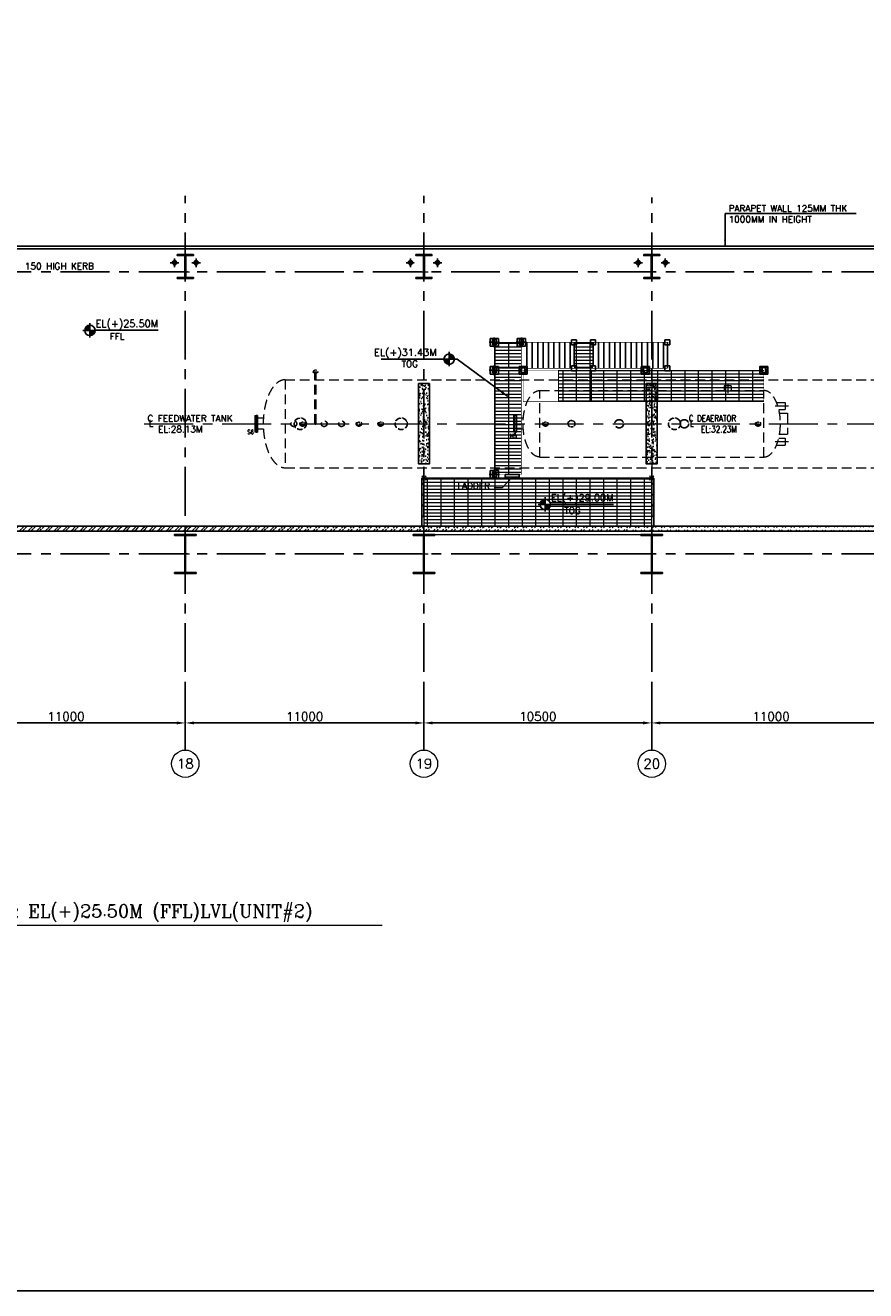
# Model space of a CAD drawing. Header units: inches. Extents: x 0 to 1544102, y -487208 to 23144100.
# Tile 101 of 256: x 585838 to 624576, y -117415 to -59094. Entities that reach past the tile are written whole.
import ezdxf
from ezdxf.enums import TextEntityAlignment as Align

# ---------------------------------------------------------------- set-up
doc = ezdxf.new("R2010")
doc.units = ezdxf.units.IN
doc.header["$LTSCALE"] = 1800
doc.header["$MEASUREMENT"] = 0
for name, pattern in [('CENTER', [2, 1.25, -0.25, 0.25, -0.25]), ('CENTER2', [1.125, 0.75, -0.125, 0.125, -0.125]), ('DASHED', [0.75, 0.5, -0.25]), ('HIDDEN', [0.375, 0.25, -0.125]), ('HIDDEN2', [0.1875, 0.125, -0.0625])]:
    doc.linetypes.add(name, pattern=pattern)
doc.layers.get('0').update_dxf_attribs({"color": 253, "lineweight": 9})
for name, color, linetype in [('1', 7, 'Continuous'), ('COL', 1, 'Continuous'), ('CONCRETE', 145, 'Continuous'), ('GRID', 251, 'CENTER'), ('RAIN WATER', 6, 'Continuous'), ('STEEL', 231, 'Continuous'), ('TEXT', 3, 'Continuous'), ('WALL', 6, 'Continuous')]:
    doc.layers.add(name, color=color, linetype=linetype)
for name, color, linetype, lineweight in [('A-CUT OUT', 3, 'Continuous', 30), ('A-REMOVABLE GRATING', 252, 'Continuous', 9), ('CEN', 2, 'CENTER', 15), ('CL', 8, 'CENTER', 15), ('DIM', 4, 'Continuous', 18), ('dimension line', 4, 'Continuous', 18), ('EQUIP', 8, 'HIDDEN', 9), ('OPENING EO', 2, 'Continuous', 18), ('TIT', 4, 'Continuous', 13), ('WALL HATCH', 251, 'Continuous', 13)]:
    doc.layers.add(name, color=color, linetype=linetype, lineweight=lineweight)
doc.styles.add('ARCHITECTURE', font='stylu.ttf')
doc.styles.add('COMPLEX', font='complex')
doc.styles.add('nik', font='isocp.shx')
doc.styles.add('ROMANC', font='ROMANC.SHX')
doc.styles.add('ROMANS', font='romans.shx')
doc.styles.add('SIMPLEX', font='SIMPLEX.SHX')
doc.styles.add('SIMPLEX-25', font='simplex.shx')
doc.styles.get("Standard").update_dxf_attribs({"font": 'arial.ttf'})
doc.dimstyles.new('DIM100 x2', dxfattribs={"dimscale": 0, "dimtxt": 400, "dimasz": 400, "dimexe": 100, "dimexo": 100, "dimgap": 100, "dimtad": 1, "dimdec": 0, "dimzin": 13, "dimdsep": 46, "dimtxsty": 'ROMANS', "dimblk2": 'OBLIQUE', "dimcen": 100, "dimdle": 100, "dimclrd": 9, "dimclre": 9, "dimclrt": 4, "dimadec": 0, "dimazin": 0, "dimtfac": 1.1, "dimtdec": 0, "dimtix": 1, "dimtmove": 2, "dimatfit": 3, "dimfxl": 1, "dimtolj": 1, "dimtzin": 13, "dimarcsym": 0})
doc.dimstyles.new('STANDARD1', dxfattribs={"dimtxt": 300, "dimasz": 250, "dimexe": 0, "dimexo": 0, "dimgap": 80, "dimtad": 1, "dimdec": 0, "dimzin": 0, "dimdsep": 46, "dimtxsty": 'ROMANS', "dimcen": 0, "dimclrd": 4, "dimclre": 4, "dimclrt": 7, "dimadec": 0, "dimazin": 0, "dimtfac": 0.09, "dimtdec": 0, "dimtix": 1, "dimtofl": 0, "dimtmove": 0, "dimatfit": 3, "dimfxl": 1, "dimtolj": 1, "dimtzin": 0, "dimarcsym": 0})
doc.dimstyles.new('USER175', dxfattribs={"dimscale": 175, "dimtxt": 2, "dimasz": 1.75, "dimexe": 0, "dimexo": 0, "dimgap": 0.5, "dimtad": 1, "dimdec": 0, "dimzin": 0, "dimdsep": 46, "dimtxsty": 'ROMANS', "dimcen": 0, "dimclrd": 4, "dimclre": 4, "dimclrt": 4, "dimadec": 0, "dimazin": 0, "dimtfac": 0.09, "dimtdec": 0, "dimtix": 1, "dimtofl": 0, "dimtmove": 0, "dimatfit": 3, "dimfxl": 1, "dimtolj": 1, "dimtzin": 0, "dimarcsym": 0})

# ---------------------------------------------------------------- blocks, each defined once
blk = doc.blocks.new('B-ROW COLUMN')
at = {"layer": 'COL'}
h = blk.add_hatch(dxfattribs=at)
h.set_pattern_fill('ANSI31', color=256, scale=200, style=0)
h.set_pattern_definition([(45, (155648.048, 63141.767), (-17.67767, 17.67767), [])])
h.paths.add_polyline_path([(171095, 85178), (172085, 85178), (172085, 85128), (171095, 85128)])
h.paths.add_polyline_path([(171574, 86878), (171606, 86878), (171606, 85178), (171574, 85178)])
h.paths.add_polyline_path([(171095, 86928), (172085, 86928), (172085, 86878), (171095, 86878)])
blk.add_line((171590, 85128), (171590, 86928))
at = {"layer": 'CEN'}
for p, q in [((171590, 85128), (171590, 86928)), ((171399, 86028), (171782, 86028))]:
    blk.add_line(p, q, dxfattribs=at)
at = {"layer": 'COL'}
for points in [[(171095, 86928), (172085, 86928), (172085, 86878), (171095, 86878)], [(171574, 86878), (171606, 86878), (171606, 85178), (171574, 85178)], [(171095, 85178), (172085, 85178), (172085, 85128), (171095, 85128)]]:
    blk.add_lwpolyline(points, close=True, dxfattribs=at)
blk = doc.blocks.new('C-ROW COLUMN (above17m)')
at = {"layer": 'COL'}
h = blk.add_hatch(dxfattribs=at)
h.set_pattern_fill('ANSI31', color=256, scale=200, style=0)
h.set_pattern_definition([(45, (-78771.347, -120071.694), (-17.6776695, 17.6776695), [])])
h.paths.add_polyline_path([(22, 755), (-22, 755), (-22, -255), (22, -255)])
h.paths.add_polyline_path([(370, -300), (370, -255), (-370, -255), (-370, -300)])
h.paths.add_polyline_path([(-370, 800), (-370, 755), (370, 755), (370, 800)])
at = {"layer": 'CEN'}
for p, q in [((0, -300), (0, 800)), ((-192, 0), (192, 0))]:
    blk.add_line(p, q, dxfattribs=at)
at = {"layer": 'COL'}
for points in [[(-370, 800), (370, 800), (370, 755), (-370, 755)], [(-22, 755), (22, 755), (22, -255), (-22, -255)], [(-370, -255), (370, -255), (370, -300), (-370, -300)]]:
    blk.add_lwpolyline(points, close=True, dxfattribs=at)
blk = doc.blocks.new('PL-FFL2')
at = {"layer": 'A-CUT OUT'}
h = blk.add_hatch(color=7, dxfattribs=at)
h.paths.add_polyline_path([(3.09, 1.96, 0.414214), (1.09, -0.04), (3.09, -0.04)])
h.paths.add_polyline_path([(5.09, -0.04), (3.09, -0.04), (3.09, -2.04, 0.414214)])
at = {"color": 1, "linetype": 'Continuous'}
for p, q in [((3.09, 2.74), (3.09, -2.74)), ((29.24, 0), (4.78, 0)), ((4.78, 0), (5.09, 0)), ((0.31, -0.04), (5.09, -0.04))]:
    blk.add_line(p, q, dxfattribs=at)
blk.add_circle((3.09, -0.04), 2, dxfattribs=at)
at = {"color": 4, "linetype": 'Continuous'}
blk.add_attdef('EL(+)', text='', height=2.75, dxfattribs=at).set_placement((18.98, 2.4), align=Align.MIDDLE)
at = {"color": 3, "linetype": 'Continuous'}
blk.add_attdef('XXX', text='', height=2.5, dxfattribs=at).set_placement((18.44, -3.52), align=Align.MIDDLE)
blk = doc.blocks.new('*D728')
at = {"layer": 'dimension line', "color": 9, "lineweight": -2, "transparency": 16777216}
for p, q in [((614714, -89721), (614714, -91347)), ((625714, -90865), (625714, -91347)), ((625314, -91247), (615114, -91247))]:
    blk.add_line(p, q, dxfattribs=at)
at = {"layer": 'dimension line', "color": 9, "transparency": 16777216}
for points in [[(615114, -91180), (615114, -91314), (614714, -91247)], [(625314, -91180), (625314, -91314), (625714, -91247)]]:
    blk.add_solid(points, dxfattribs=at)
at = {"layer": 'dimension line', "color": 4, "transparency": 16777216, "insert": (620214, -90947), "char_height": 400, "attachment_point": 5, "style": 'ROMANS'}
blk.add_mtext('\\A1;11000', dxfattribs=at)
blk = doc.blocks.new('_Oblique')
at = {"color": 0, "linetype": 'ByBlock', "lineweight": -2}
blk.add_line((-0.5, -0.5), (0.5, 0.5), dxfattribs=at)
blk = doc.blocks.new('*D729')
at = {"layer": 'dimension line', "color": 9, "lineweight": -2, "transparency": 16777216}
for p, q in [((604214, -89721), (604214, -91347)), ((614714, -90865), (614714, -91347)), ((614314, -91247), (604614, -91247))]:
    blk.add_line(p, q, dxfattribs=at)
at = {"layer": 'dimension line', "color": 9, "transparency": 16777216}
for points in [[(604614, -91180), (604614, -91314), (604214, -91247)], [(614314, -91180), (614314, -91314), (614714, -91247)]]:
    blk.add_solid(points, dxfattribs=at)
at = {"layer": 'dimension line', "color": 4, "transparency": 16777216, "insert": (609464, -90947), "char_height": 400, "attachment_point": 5, "style": 'ROMANS'}
blk.add_mtext('\\A1;10500', dxfattribs=at)
blk = doc.blocks.new('*D730')
at = {"layer": 'dimension line', "color": 9, "lineweight": -2, "transparency": 16777216}
for p, q in [((593214, -89721), (593214, -91347)), ((604214, -90865), (604214, -91347)), ((603814, -91247), (593614, -91247))]:
    blk.add_line(p, q, dxfattribs=at)
at = {"layer": 'dimension line', "color": 9, "transparency": 16777216}
for points in [[(593614, -91180), (593614, -91314), (593214, -91247)], [(603814, -91180), (603814, -91314), (604214, -91247)]]:
    blk.add_solid(points, dxfattribs=at)
at = {"layer": 'dimension line', "color": 4, "transparency": 16777216, "insert": (598714, -90947), "char_height": 400, "attachment_point": 5, "style": 'ROMANS'}
blk.add_mtext('\\A1;11000', dxfattribs=at)
blk = doc.blocks.new('*D731')
at = {"layer": 'dimension line', "color": 9, "lineweight": -2, "transparency": 16777216}
for p, q in [((582214, -89721), (582214, -91347)), ((593214, -90865), (593214, -91347)), ((592814, -91247), (582614, -91247))]:
    blk.add_line(p, q, dxfattribs=at)
at = {"layer": 'dimension line', "color": 9, "transparency": 16777216}
for points in [[(582614, -91180), (582614, -91314), (582214, -91247)], [(592814, -91180), (592814, -91314), (593214, -91247)]]:
    blk.add_solid(points, dxfattribs=at)
at = {"layer": 'dimension line', "color": 4, "transparency": 16777216, "insert": (587714, -90947), "char_height": 400, "attachment_point": 5, "style": 'ROMANS'}
blk.add_mtext('\\A1;11000', dxfattribs=at)
blk = doc.blocks.new('GRD')
at = {"layer": 'CL', "linetype": 'Continuous'}
blk.add_circle((0, 419.99985), 419.99985, dxfattribs=at)
at = {"layer": 'CL', "color": 4, "style": 'COMPLEX'}
blk.add_attdef('GRD', text='', height=300, dxfattribs=at).set_placement((0, 419.99985), align=Align.MIDDLE)
blk = doc.blocks.new('RWDP')
at = {"layer": 'RAIN WATER', "linetype": 'CENTER2', "ltscale": 0.05}
for p, q in [((495, -425), (495, -825)), ((695, -625), (295, -625))]:
    blk.add_line(p, q, dxfattribs=at)
at = {"layer": 'RAIN WATER', "linetype": 'HIDDEN2', "ltscale": 0.25}
blk.add_circle((495, -625), 100, dxfattribs=at)
at = {"layer": 'RAIN WATER', "ltscale": 0.25}
blk.add_circle((495, -625), 75, dxfattribs=at)
blk = doc.blocks.new('DEAERATOR')
at = {"layer": 'WALL'}
h = blk.add_hatch(dxfattribs=at)
h.set_pattern_fill('ANSI31', color=8, scale=500, angle=180, style=0)
h.set_pattern_definition([(225, (-436743.775, -43527.626), (44.194174, -44.194174), [])])
h.paths.add_polyline_path([(-5735, 2643), (-6115, 2643), (-6115, 2293), (-5735, 2293)])
h.paths.add_polyline_path([(-5843, 2343), (-6007, 2343), (-6007, 2593), (-5843, 2593)], flags=16)
h = blk.add_hatch(dxfattribs=at)
h.set_pattern_fill('ANSI31', color=8, scale=500, angle=180, style=0)
h.set_pattern_definition([(225, (-431118.775, -43527.626), (44.194174, -44.194174), [])])
h.paths.add_polyline_path([(-110, 2643), (-490, 2643), (-490, 2293), (-110, 2293)])
h.paths.add_polyline_path([(-218, 2343), (-382, 2343), (-382, 2593), (-218, 2593)], flags=16)
h = blk.add_hatch(dxfattribs=at)
h.set_pattern_fill('ANSI31', color=8, scale=500, angle=180, style=0)
h.set_pattern_definition([(225, (-425653.775, -43527.626), (44.194174, -44.194174), [])])
h.paths.add_polyline_path([(5355, 2643), (4975, 2643), (4975, 2293), (5355, 2293)])
h.paths.add_polyline_path([(5247, 2343), (5083, 2343), (5083, 2593), (5247, 2593)], flags=16)
for p, q in [((3338, 1750), (3338, 1532)), ((3662, 1750), (3338, 1750)), ((3500, 1854), (3500, 1329)), ((3662, 1750), (3662, 1532))]:
    blk.add_line(p, q)
for centre, radius in [((-16500, 0), 136), ((-16500, 0), 124), ((-16100, 0), 121), ((-16100, 0), 84), ((-15100, 0), 136), ((-15100, 0), 124), ((-14300, 0), 136), ((-14300, 0), 124), ((-13500, 0), 121), ((-13500, 0), 84), ((-12500, 0), 121), ((-12500, 0), 84), ((-4900, 0), 121), ((-4900, 0), 84), ((-1500, 0), 203), ((-1500, 0), 189), ((1500, 0), 203), ((1500, 0), 189), ((4900, 0), 121), ((4900, 0), 84), ((12500, 0), 121), ((12500, 0), 84), ((13500, 0), 121), ((13500, 0), 84), ((15000, 0), 136), ((15000, 0), 124), ((15500, 0), 121), ((15500, 0), 84)]:
    blk.add_circle(centre, radius)
at = {"linetype": 'HIDDEN2'}
for centre, radius in [((-16200, 0), 280), ((-16200, 0), 266), ((-11550, 0), 280), ((-11550, 0), 266), ((1050, 0), 280), ((1050, 0), 266)]:
    blk.add_circle(centre, radius, dxfattribs=at)
at = {"linetype": 'HIDDEN2', "ltscale": 0.5}
for radius in [162, 149]:
    blk.add_circle((-3700, 0), radius, dxfattribs=at)
at = {"layer": 'CEN'}
for p, q in [((0, 2558), (0, -2511)), ((5693, 820), (6298, 820)), ((-23396, 0), (18548, 0)), ((18482, 500), (17496, 500)), ((18130, -500), (17629, -500)), ((5693, -820), (6298, -820))]:
    blk.add_line(p, q, dxfattribs=at)
at = {"layer": 'COL', "linetype": 'DASHED'}
for p, q in [((-7497, 3756), (-7017, 3756)), ((-7257, 3981), (-7257, 3531)), ((-6247, 3756), (-5767, 3756)), ((-6007, 3981), (-6007, 3531)), ((-7497, 2468), (-7017, 2468)), ((-7257, 2693), (-7257, 2243)), ((-7257, -2111), (-7257, -2561)), ((-7497, -2336), (-7017, -2336))]:
    blk.add_line(p, q, dxfattribs=at)
at = {"layer": 'COL'}
for p, q in [((-10400, -2400), (-10600, -2600)), ((-10600, -2400), (-10400, -2600)), ((100, -2400), (-100, -2600)), ((-100, -2400), (100, -2600))]:
    blk.add_line(p, q, dxfattribs=at)
at = {"layer": 'COL', "linetype": 'DASHED'}
for points in [[(-7067, 3581), (-7447, 3581), (-7447, 3931), (-7067, 3931)], [(-7175, 3631), (-7339, 3631), (-7339, 3881), (-7175, 3881)], [(-5817, 3581), (-6197, 3581), (-6197, 3931), (-5817, 3931)], [(-5925, 3631), (-6089, 3631), (-6089, 3881), (-5925, 3881)], [(-3462, 3641), (-3692, 3641), (-3692, 3871), (-3462, 3871)], [(-2587, 3641), (-2817, 3641), (-2817, 3871), (-2587, 3871)], [(835, 3641), (605, 3641), (605, 3871), (835, 3871)], [(-7067, 2293), (-7447, 2293), (-7447, 2643), (-7067, 2643)], [(-7175, 2343), (-7339, 2343), (-7339, 2593), (-7175, 2593)], [(-5735, 2293), (-6115, 2293), (-6115, 2643), (-5735, 2643)], [(-5843, 2343), (-6007, 2343), (-6007, 2593), (-5843, 2593)], [(-3462, 2441), (-3692, 2441), (-3692, 2671), (-3462, 2671)], [(-2587, 2441), (-2817, 2441), (-2817, 2671), (-2587, 2671)], [(-110, 2293), (-490, 2293), (-490, 2643), (-110, 2643)], [(-218, 2343), (-382, 2343), (-382, 2593), (-218, 2593)], [(835, 2441), (605, 2441), (605, 2671), (835, 2671)], [(5355, 2293), (4975, 2293), (4975, 2643), (5355, 2643)], [(5247, 2343), (5083, 2343), (5083, 2593), (5247, 2593)], [(-7067, -2511), (-7447, -2511), (-7447, -2161), (-7067, -2161)], [(-7175, -2461), (-7339, -2461), (-7339, -2211), (-7175, -2211)]]:
    blk.add_lwpolyline(points, close=True, dxfattribs=at)
at = {"layer": 'COL', "const_width": 10}
for points in [[(-10600, -2600), (-10400, -2600), (-10400, -2400), (-10600, -2400)], [(-100, -2600), (100, -2600), (100, -2400), (-100, -2400)]]:
    blk.add_lwpolyline(points, close=True, dxfattribs=at)
at = {"layer": 'EQUIP'}
for p, q in [((-15634, 2400), (-15366, 2400)), ((15866, 2400), (16134, 2400)), ((-16895, 2028), (16895, 2028)), ((-16895, 2028), (-16895, -2028)), ((-15530, 0), (-15530, 2322)), ((-15470, 0), (-15470, 2322)), ((15970, 0), (15970, 2322)), ((16030, 0), (16030, 2322)), ((16895, 2028), (16895, -2028)), ((-5165, 1532), (5165, 1532)), ((-5165, -1532), (-5165, 1532)), ((5165, -1532), (5165, 1532)), ((5165, -1532), (5165, 1532)), ((5753, 982), (6150, 982)), ((5857, 658), (6150, 658)), ((6150, 982), (6150, 658)), ((5892, 482), (6265, 482)), ((6265, 482), (6265, -482)), ((5892, -482), (6265, -482)), ((17896, -322), (18045, -322)), ((18045, -322), (18045, -678)), ((5753, -982), (6150, -982)), ((5857, -658), (6150, -658)), ((6150, -658), (6150, -982)), ((17851, -678), (18045, -678)), ((-5165, -1532), (5165, -1532)), ((-16895, -2028), (16895, -2028))]:
    blk.add_line(p, q, dxfattribs=at)
at = {"layer": 'EQUIP', "linetype": 'DASHED'}
for p, q in [((17836, 754), (18166, 754)), ((18166, 888), (18166, 112)), ((18166, 888), (18230, 888)), ((18230, 888), (18230, 112)), ((18294, 888), (18230, 888)), ((18294, 888), (18294, 112)), ((-18294, 388), (-18294, -388)), ((-18294, 388), (-18230, 388)), ((-18230, 388), (-18230, -388)), ((-18166, 388), (-18230, 388)), ((-18166, 388), (-18166, -388)), ((-17898, 254), (-18166, 254)), ((-6369, 388), (-6369, -388)), ((-6369, 388), (-6305, 388)), ((-6305, 388), (-6305, -388)), ((-6241, 388), (-6305, 388)), ((-6241, 388), (-6241, -388)), ((-5920, 254), (-6241, 254)), ((17898, 246), (18166, 246)), ((18230, 112), (18166, 112)), ((18230, 112), (18294, 112)), ((-18230, -388), (-18294, -388)), ((-18230, -388), (-18166, -388)), ((-17898, -254), (-18166, -254)), ((-6305, -388), (-6369, -388)), ((-6305, -388), (-6241, -388)), ((-5920, -254), (-6241, -254))]:
    blk.add_line(p, q, dxfattribs=at)
at = {"layer": 'EQUIP'}
for centre, radius in [((-15500, 2400), 84), ((16000, 2400), 84), ((-15500, 0), 30), ((16000, 0), 30)]:
    blk.add_circle(centre, radius, dxfattribs=at)
for centre, major_axis in [((-16895, 0), (0, -2028)), ((5165, 0), (0, 1532))]:
    blk.add_ellipse(centre, major_axis=major_axis, ratio=0.5, start_param=3.141593, end_param=6.283185, dxfattribs=at)
at = {"layer": 'EQUIP', "extrusion": (0, 0, -1)}
for centre, major_axis in [((16895, 0), (0, -2028)), ((-5165, 0), (0, 1532))]:
    blk.add_ellipse(centre, major_axis=major_axis, ratio=0.5, start_param=3.141593, end_param=6.283185, dxfattribs=at)
at = {"layer": 'STEEL'}
for p, q in [((-5757, 2556), (-5757, 3756)), ((-5507, 2556), (-5507, 3756)), ((-5257, 2556), (-5257, 3756)), ((-5007, 2556), (-5007, 3756)), ((-4757, 2556), (-4757, 3756)), ((-4507, 2556), (-4507, 3756)), ((-4257, 2556), (-4257, 3756)), ((-4007, 2556), (-4007, 3756)), ((-3757, 2556), (-3757, 3756)), ((-3577, 2671), (-3577, 3756)), ((-2702, 2671), (-2702, 3756)), ((-2452, 2556), (-2452, 3756)), ((-2202, 2556), (-2202, 3756)), ((-1952, 2556), (-1952, 3756)), ((-1702, 2556), (-1702, 3756)), ((-1452, 2556), (-1452, 3756)), ((-1202, 2556), (-1202, 3756)), ((-952, 2556), (-952, 3756)), ((-702, 2556), (-702, 3756)), ((-452, 2556), (-452, 3756)), ((-202, 2556), (-202, 3756)), ((48, 2556), (48, 3756)), ((298, 2556), (298, 3756)), ((548, 2556), (548, 3756)), ((720, 2556), (720, 3756)), ((-10600, -4720), (-10600, -2500)), ((-10500, -2500), (-10600, -2500)), ((0, -2500), (100, -2500)), ((100, -4720), (100, -2500))]:
    blk.add_line(p, q, dxfattribs=at)
at = {"layer": 'STEEL', "const_width": 25}
for points in [[(-6007, -2336), (-7257, -2336), (-7257, 3756), (-6007, 3756)], [(0, -5100), (-10500, -5100), (-10500, -2500), (0, -2500)]]:
    blk.add_lwpolyline(points, close=True, dxfattribs=at)
at = {"layer": 'STEEL'}
for points, const_width in [([(720, 3756), (-6007, 3756)], 25), ([(-7257, 2556), (720, 2556)], 25), ([(-5925, 2468), (-5925, 1018), (5165, 1018), (5165, 2468), (-7257, 2468)], 25), ([(-4295, 2468), (-4295, 1018)], 50), ([(-2785, 2468), (-2785, 1018)], 50)]:
    blk.add_lwpolyline(points, dxfattribs=dict(at, const_width=const_width))
at = {"layer": 'STEEL', "const_width": 50}
for points in [[(-10575, -2768, 1), (-10525, -2768, 1)], [(75, -2768, -1), (25, -2768, -1)], [(-10575, -3268, 1), (-10525, -3268, 1)], [(75, -3268, -1), (25, -3268, -1)], [(-10575, -3768, 1), (-10525, -3768, 1)], [(75, -3768, -1), (25, -3768, -1)], [(-10575, -4268, 1), (-10525, -4268, 1)], [(75, -4268, -1), (25, -4268, -1)]]:
    blk.add_lwpolyline(points, format="xyb", close=True, dxfattribs=at)
at = {"layer": 'STEEL'}
blk.add_lwpolyline([(-6764, -2336), (-6108, -2336), (-6108, -2467), (-6764, -2467)], close=True, dxfattribs=at)
at = {"layer": 'TEXT'}
for s, style, p in [('C FEEDWATER TANK ', 'COMPLEX', (-23244, 100)), ('L', 'COMPLEX', (-23181, -125)), ('EL:28.13M', 'SIMPLEX', (-22762, -400)), ('LADDER', 'SIMPLEX', (-8966, -3008))]:
    blk.add_text(s, height=300, dxfattribs=dict(at, style=style)).set_placement(p)
for s, height, style, width, p in [('C DEAERATOR ', 300, 'COMPLEX', 0.8, (1709, 100)), ('L', 300, 'COMPLEX', 0.8, (1762, -125)), ('S6', 200, 'ROMANS', 0.75, (-18642, -479)), ('H5', 200, 'ROMANS', 0.75, (-6537, -668)), ('EL:32.23M', 300, 'SIMPLEX', 0.8, (2268, -400))]:
    blk.add_text(s, height=height, dxfattribs=dict(at, style=style, width=width)).set_placement(p)
at = {"layer": 'DIM'}
blk.add_leader([(-6436, -2467), (-6899, -2954), (-7261, -2954)], dimstyle='STANDARD1', dxfattribs=at)

msp = doc.modelspace()

# ---------------------------------------------------------------- hatches: boundary and pattern name
at = {"layer": 'A-REMOVABLE GRATING'}
h = msp.add_hatch(dxfattribs=at)
h.set_pattern_fill('GRATE', color=256, scale=5000, style=0)
h.paths.add_polyline_path([(607456.7, -73702.61), (608706.7, -73702.61), (608706.7, -74902.61), (607456.7, -74902.61)])
h = msp.add_hatch(dxfattribs=at)
h.set_pattern_fill('GRATE', color=256, scale=5000, style=0)
h.paths.add_polyline_path([(611136.7, -73702.61), (612003.77, -73702.61), (612003.77, -74902.61), (611136.7, -74902.61)])
h = msp.add_hatch(dxfattribs=at)
h.set_pattern_fill('GRATE', color=256, scale=5000, style=0)
h.paths.add_polyline_path([(607456.7, -74990.61), (608706.7, -74990.61), (608706.7, -79794.61), (607456.7, -79794.61)])
h = msp.add_hatch(dxfattribs=at)
h.set_pattern_fill('GRATE', color=256, scale=5000, style=0)
h.paths.add_polyline_path([(610418.7, -74990.61), (611928.7, -74990.61), (611928.7, -76440.61), (610418.7, -76440.61)])
h = msp.add_hatch(dxfattribs=at)
h.set_pattern_fill('GRATE', color=256, scale=5000, style=0)
h.paths.add_polyline_path([(611928.7, -74990.61), (619878.7, -74990.61), (619878.7, -76440.61), (611928.7, -76440.61)])
h = msp.add_hatch(dxfattribs=at)
h.set_pattern_fill('GRATE', color=256, scale=5000, style=0)
h.paths.add_polyline_path([(614713.7, -79969.76), (604213.7, -79969.76), (604213.7, -82178.61), (614713.7, -82178.61)])
edge = h.paths.add_edge_path(flags=0)
edge.add_line((612945.89, -81176.17), (610010.58, -81176.17))
edge = h.paths.add_edge_path(flags=16)
edge.add_line((609473.65, -81180.99), (610047.29, -81180.99))
edge = h.paths.add_edge_path(flags=16)
edge.add_arc((609807.29, -81180.99), 240, 0, 360)
edge = h.paths.add_edge_path(flags=16)
edge.add_line((609807.29, -80847.35), (609807.29, -81504.99))
edge = h.paths.add_edge_path(flags=0)
edge.add_line((610010.58, -81176.17), (610047.29, -81176.17))
h.paths.add_polyline_path([(610591.56, -81681.6), (611527.27, -81681.6), (611527.27, -81231.6), (610591.56, -81231.6)], flags=24)
h.paths.add_polyline_path([(609842.33, -81265.66), (613173.76, -81265.66), (613173.76, -80511.37), (609842.33, -80511.37)], flags=24)
at = {"layer": 'CONCRETE'}
h = msp.add_hatch(dxfattribs=at)
h.set_pattern_fill('AR-CONC', color=256, scale=50, style=0)
h.set_pattern_definition([(50, (0, 0), (358.63009, -31.37607), [37.5, -412.5]), (355, (0, 0), (-69.37567, 376.09607), [30, -330]), (100.451444, (29.9, -2.6), (289.25442, 344.72), [31.8701, -350.57106]), (46.1842, (0, 100), (533.62067, -82.75964), [56.25, -618.75]), (96.63564, (44.47, 93.1), (467.33097, 487.0593), [47.80517, -525.8569]), (351.18416, (0, 100), (467.33097, 487.0593), [45, -495]), (21, (50, 75), (298.45353, -201.30945), [37.5, -412.5]), (326, (50, 75), (121.65767, 362.57502), [30, -330]), (71.451445, (74.87, 58.22), (420.11119, 161.26558), [31.8701, -350.57106]), (37.5, (0, 0), (6.079928, 166.446927), [0, -326, 0, -335, 0, -331.25]), (7.5, (0, 0), (131.53477, 197.205856), [0, -191, 0, -318.5, 0, -126.25]), (327.5, (-111.5, 0), (266.911218, -11.277436), [0, -125, 0, -390, 0, -517.5]), (317.5, (-161.5, 0), (291.593085, 50.05249), [0, -162.5, 0, -259, 0, -367.5])])
h.paths.add_polyline_path([(603963.7, -75608.61), (603963.7, -77458.61), (604213.7, -77458.61), (604213.7, -75608.61)])
h.paths.add_polyline_path([(603963.7, -77458.61), (603963.7, -79308.61), (604213.7, -79308.61), (604213.7, -77458.61)])
h.paths.add_polyline_path([(604463.7, -77458.61), (604463.7, -75608.61), (604213.7, -75608.61), (604213.7, -77458.61)])
h.paths.add_polyline_path([(604463.7, -79308.61), (604463.7, -77458.61), (604213.7, -77458.61), (604213.7, -79308.61)])
h = msp.add_hatch(dxfattribs=at)
h.set_pattern_fill('AR-CONC', color=256, scale=50, style=0)
h.set_pattern_definition([(50, (522411.65, -128678.7), (358.6301, -31.3761), [37.5, -412.5]), (355, (522411.65, -128678.7), (-69.3757, 376.0961), [30, -330]), (100.4514, (522441.54, -128681.3), (289.2547, 344.7198), [31.8701, -350.571]), (46.1842, (522411.65, -128578.7), (533.6205, -82.7595), [56.25, -618.75]), (96.6356, (522456.1, -128585.6), (467.3314, 487.059), [47.8051, -525.8565]), (351.1842, (522411.65, -128578.7), (467.331, 487.0593), [45, -495]), (21, (522461.65, -128603.7), (298.4535, -201.30945), [37.5, -412.5]), (326, (522461.65, -128603.7), (121.6577, 362.575), [30, -330]), (71.4514, (522486.53, -128620.46), (420.1113, 161.2652), [31.8701, -350.571]), (37.5, (522411.65, -128678.69), (6.07993, 166.44693), [0, -326, 0, -335, 0, -331.25]), (7.5, (522411.65, -128678.69), (131.53477, 197.20586), [0, -191, 0, -318.5, 0, -126.25]), (327.5, (522300.15, -128678.69), (266.91122, -11.27744), [0, -125, 0, -390, 0, -517.5]), (317.5, (522250.15, -128678.69), (291.5931, 50.0525), [0, -162.5, 0, -259, 0, -367.5])])
h.paths.add_polyline_path([(614463.7, -75608.61), (614463.7, -77458.61), (614713.7, -77458.61), (614713.7, -75608.61)])
h.paths.add_polyline_path([(614463.7, -77458.61), (614463.7, -79308.61), (614713.7, -79308.61), (614713.7, -77458.61)])
h.paths.add_polyline_path([(614963.7, -77458.61), (614963.7, -75608.61), (614713.7, -75608.61), (614713.7, -77458.61)])
h.paths.add_polyline_path([(614963.7, -79308.61), (614963.7, -77458.61), (614713.7, -77458.61), (614713.7, -79308.61)])
at = {"layer": 'WALL HATCH'}
h = msp.add_hatch(dxfattribs=at)
h.set_pattern_fill('ANSI32', color=256, scale=750, style=0)
h.set_pattern_definition([(45, (0, 250), (-198.87378, 198.87378), []), (45, (132.58, 250), (-198.87378, 198.87378), [])])
edge = h.paths.add_edge_path()
edge.add_line((533397.72, -82178.61), (648203.7, -82178.61))
edge.add_line((533613.7, -82408.61), (648328.7, -82408.61))

# ---------------------------------------------------------------- linework, layer by layer
at = {"layer": '1'}
msp.add_lwpolyline([(344425.72, 64006.94), (737609.08, 64006.94), (737609.08, -117414.74), (344425.72, -117414.74)], close=True, dxfattribs=at)
at = {"layer": 'A-REMOVABLE GRATING'}
msp.add_lwpolyline([(614713.7, -79969.76), (604213.7, -79969.76), (604213.7, -82558.61), (614713.7, -82558.61)], close=True, dxfattribs=at)
at = {"layer": 'CONCRETE'}
for points in [[(603963.7, -75608.61), (604463.7, -75608.61), (604463.7, -79308.61), (603963.7, -79308.61)], [(614463.7, -75608.61), (614963.7, -75608.61), (614963.7, -79308.61), (614463.7, -79308.61)]]:
    msp.add_lwpolyline(points, close=True, dxfattribs=at)
at = {"layer": 'GRID'}
for p, q in [((593213.7, -92496.17), (593213.7, -66958.61)), ((604213.7, -92496.17), (604213.7, -66958.61)), ((614713.7, -92496.17), (614713.7, -67027.46)), ((654513.7, -70458.61), (396913.7, -70458.61)), ((654513.7, -83458.61), (396913.7, -83458.61))]:
    msp.add_line(p, q, dxfattribs=at)
at = {"layer": 'RAIN WATER', "linetype": 'CENTER2', "ltscale": 0.05}
for p, q in [((603588.7, -70233.61), (603588.7, -69833.61)), ((604838.7, -70233.61), (604838.7, -69833.61)), ((614088.7, -70233.61), (614088.7, -69833.61)), ((615338.7, -70233.61), (615338.7, -69833.61)), ((603388.7, -70033.61), (603788.7, -70033.61)), ((605038.7, -70033.61), (604638.7, -70033.61)), ((613888.7, -70033.61), (614288.7, -70033.61)), ((615538.7, -70033.61), (615138.7, -70033.61))]:
    msp.add_line(p, q, dxfattribs=at)
at = {"layer": 'RAIN WATER', "linetype": 'HIDDEN2', "ltscale": 0.25}
for centre in [(603588.7, -70033.61), (604838.7, -70033.61), (614088.7, -70033.61), (615338.7, -70033.61)]:
    msp.add_circle(centre, 100, dxfattribs=at)
at = {"layer": 'RAIN WATER', "ltscale": 0.25}
for centre in [(603588.7, -70033.61), (604838.7, -70033.61), (614088.7, -70033.61), (615338.7, -70033.61)]:
    msp.add_circle(centre, 75, dxfattribs=at)
at = {"layer": 'TIT'}
msp.add_line((572761.94, -100562.93), (602292.83, -100562.93), dxfattribs=at)
at = {"layer": 'WALL'}
for p, q in [((584463.7, -69278.61), (630413.71, -69278.61)), ((584463.7, -69403.61), (630413.71, -69403.61)), ((532363.7, -82408.61), (648328.7, -82408.61))]:
    msp.add_line(p, q, dxfattribs=at)
at = {"layer": 'WALL', "flags": 128}
msp.add_lwpolyline([(648988.7, -85458.61), (648988.7, -82178.61), (533397.72, -82178.61)], dxfattribs=at)

# ---------------------------------------------------------------- block references
for name, p in [('C-ROW COLUMN (above17m)', (593213.7, -70458.61)), ('C-ROW COLUMN (above17m)', (604213.7, -70458.61)), ('C-ROW COLUMN (above17m)', (614713.7, -70458.61)), ('B-ROW COLUMN', (421623.48, -169486.23)), ('B-ROW COLUMN', (432623.48, -169486.23)), ('B-ROW COLUMN', (443123.48, -169486.23))]:
    msp.add_blockref(name, p)
at = {"layer": '1'}
ref = msp.add_blockref('PL-FFL2', (588445.49, -73149.92), dxfattribs=dict(at, xscale=120, yscale=120, zscale=120))
ref.add_attrib('XXX', 'FFL', dxfattribs={"layer": '0', "color": 3, "linetype": 'Continuous', "height": 300, "style": 'SIMPLEX-25'}).set_placement((590067.97, -73430.35), align=Align.MIDDLE)
ref.add_attrib('EL(+)', 'EL(+)25.50M', dxfattribs={"layer": '0', "color": 4, "linetype": 'Continuous', "height": 330, "style": 'SIMPLEX-25'}).set_placement((590516.6, -72862.27), align=Align.MIDDLE)
ref = msp.add_blockref('PL-FFL2', (605747.41, -74475.88), dxfattribs=dict(at, xscale=-120, yscale=120, zscale=120))
ref.add_attrib('XXX', 'TOG', dxfattribs={"layer": '0', "color": 3, "linetype": 'Continuous', "height": 300, "style": 'SIMPLEX-25'}).set_placement((603560.75, -74700.88), align=Align.MIDDLE)
ref.add_attrib('EL(+)', 'EL(+)31.43M', dxfattribs={"layer": '0', "color": 4, "linetype": 'Continuous', "height": 330, "style": 'SIMPLEX-25'}).set_placement((603354.49, -74189.28), align=Align.MIDDLE)
ref = msp.add_blockref('PL-FFL2', (609436.94, -81176.17), dxfattribs=dict(at, xscale=120, yscale=120, zscale=120))
ref.add_attrib('XXX', 'TOG', dxfattribs={"layer": '0', "color": 3, "linetype": 'Continuous', "height": 300, "style": 'SIMPLEX-25'}).set_placement((611059.42, -81456.6), align=Align.MIDDLE)
ref.add_attrib('EL(+)', 'EL(+)29.00M', dxfattribs={"layer": '0', "color": 4, "linetype": 'Continuous', "height": 330, "style": 'SIMPLEX-25'}).set_placement((611508.05, -80888.52), align=Align.MIDDLE)
at = {"layer": 'DIM', "xscale": 1.5, "yscale": 1.5, "zscale": 1.5}
for p, values in [((593213.83, -93756.17), {'GRD': '18'}), ((604213.83, -93756.17), {'GRD': '19'}), ((614713.83, -93756.17), {'GRD': '20'})]:
    msp.add_blockref('GRD', p, dxfattribs=at).add_auto_attribs(values)
at = {"layer": 'EQUIP'}
msp.add_blockref('DEAERATOR', (614713.7, -77458.61), dxfattribs=at)
at = {"layer": 'RAIN WATER', "rotation": 180}
msp.add_blockref('RWDP', (593213.7, -70658.61), dxfattribs=at)
at = {"layer": 'RAIN WATER', "xscale": -1, "rotation": 180}
msp.add_blockref('RWDP', (593213.7, -70658.61), dxfattribs=at)

# ---------------------------------------------------------------- texts
at = {"layer": 'OPENING EO', "color": 3, "insert": (544740.74, -62959.89), "char_height": 300, "width": 9346.5455, "attachment_point": 4, "style": 'ROMANS'}
msp.add_mtext('\\pi2344.7;(REFER DRAWING NO \\P\\pi294.7;PE-DG-412-100-E013 FOR DETAILS)', dxfattribs=at)
at = {"layer": 'TEXT', "attachment_point": 1}
for s, insert, char_height, width, style in [('PARAPET WALL 125MM THK 1000MM IN HEIGHT', (618256.53, -67382.77), 300, 5971.4286, 'ROMANC'), ('{\\Fromans|c0;150 HIGH KERB}', (585819.57, -70041.37, 0), 300, 5255.2936, 'nik'), ('{\\Fcomplex|c0;PLAN AT EL(+)24.00M & EL(+)25.50M (FFL)LVL(UNIT#2)}', (575247.25, -99617.24), 600, 28835.4592, 'ARCHITECTURE')]:
    msp.add_mtext(s, dxfattribs=dict(at, insert=insert, char_height=char_height, width=width, style=style))

# ---------------------------------------------------------------- dimensions: what is measured, and where the dimension line sits
at = {"layer": 'dimension line'}
for base, p1, p2, picture, middle in [((582213.7, -91246.87), (593213.7, -90765.2), (582213.7, -89621.3), '*D731', (587713.7, -90946.87)), ((593213.7, -91246.87), (604213.7, -90765.2), (593213.7, -89621.3), '*D730', (598713.7, -90946.87)), ((604213.7, -91246.87), (614713.7, -90765.2), (604213.7, -89621.3), '*D729', (609463.7, -90946.87)), ((614713.7, -91246.87), (625713.7, -90765.2), (614713.7, -89621.3), '*D728', (620213.7, -90946.87))]:
    dim = msp.add_linear_dim(base=base, p1=p1, p2=p2, angle=180, dimstyle='DIM100 x2', override={"dimscale": 1}, dxfattribs=at)
    dim.commit()
    dim.dimension.update_dxf_attribs({"geometry": picture, "text_midpoint": middle})

# ---------------------------------------------------------------- leaders
for points in [[(618094.74, -69278.61), (618094.74, -67768.86), (624133.34, -67768.86)], [(608075.73, -76199.57), (605747.41, -74475.88), (605423.88, -74480.7)]]:
    msp.add_leader(points, dimstyle='USER175', override={"dimgap": 0.5, "dimtad": 0})

doc.saveas('drawing.dxf')
